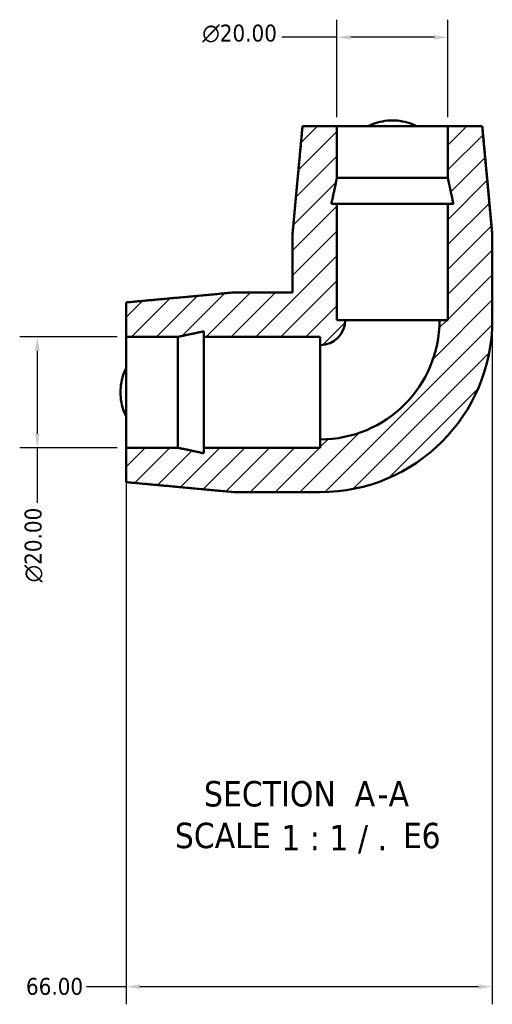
# Model space of a CAD drawing. Header units: millimetres. Extents: x 0 to 901, y -337 to 594.
# Tile 1 of 4: x 333 to 418, y -337 to -160. Entities that reach past the tile are written whole.
import ezdxf

# ---------------------------------------------------------------- set-up
doc = ezdxf.new("R2010")
doc.units = ezdxf.units.MM
for name, color, linetype, lineweight in [('Dimension (ANSI)', 7, 'Continuous', 25), ('Hatch (ANSI)', 7, 'Continuous', 18), ('Symbol (ANSI)', 7, 'Continuous', 25), ('Visible (ANSI)', 7, 'Continuous', 50)]:
    doc.layers.add(name, color=color, linetype=linetype, lineweight=lineweight)
doc.styles.add('Label Text (ANSI)', font='tahoma.ttf')
doc.styles.add('Note Text (ANSI)', font='tahoma.ttf')
doc.dimstyles.new('Default - mm (ANSI)', dxfattribs={"dimtxt": 3.048, "dimasz": 2.5, "dimexe": 3.175, "dimexo": 1.6002, "dimgap": 0.8, "dimtad": 0, "dimtoh": 1, "dimzin": 4, "dimdsep": 46, "dimtxsty": 'Note Text (ANSI)', "dimcen": 0.09, "dimdle": 10, "dimclrd": 256, "dimclre": 256, "dimclrt": 256, "dimadec": 1, "dimazin": 1, "dimtfac": 1, "dimtofl": 0, "dimtmove": 0, "dimatfit": 3, "dimfxl": 0, "dimtolj": 1, "dimtzin": 4, "dimlwd": -1, "dimlwe": -1, "dimarcsym": 0})
pattern_1 = [(45, (0, 0), (-2.245064, 2.245064), [])]

# ---------------------------------------------------------------- blocks, each defined once
blk = doc.blocks.new('*D8')
at = {"layer": 'Defpoints', "color": 0, "transparency": 16777216}
for p in [(418.27, -214.01), (352.27, -237.01), (352.27, -334.17)]:
    blk.add_point(p, dxfattribs=at)
at = {"layer": 'Dimension (ANSI)', "transparency": 16777216}
for p, q in [((418.27, -215.61), (418.27, -337.35)), ((352.27, -238.61), (352.27, -337.35)), ((352.27, -334.17), (345.11, -334.17)), ((415.77, -334.17), (354.77, -334.17))]:
    blk.add_line(p, q, dxfattribs=at)
for points in [[(354.77, -333.76), (354.77, -334.59), (352.27, -334.17)], [(415.77, -333.76), (415.77, -334.59), (418.27, -334.17)]]:
    blk.add_solid(points, dxfattribs=at)
at = {"layer": 'Dimension (ANSI)', "transparency": 16777216, "insert": (334.23, -332.59), "char_height": 3.048, "attachment_point": 1, "style": 'Note Text (ANSI)'}
blk.add_mtext('\\A1;66.00', dxfattribs=at)
blk = doc.blocks.new('*D9')
at = {"layer": 'Defpoints', "color": 0, "transparency": 16777216}
for p in [(390.27, -163.01), (390.27, -179.01), (410.27, -179.01)]:
    blk.add_point(p, dxfattribs=at)
at = {"layer": 'Dimension (ANSI)', "transparency": 16777216}
for p, q in [((390.27, -177.41), (390.27, -159.83)), ((410.27, -177.41), (410.27, -159.83)), ((390.27, -163.01), (380.34, -163.01)), ((407.77, -163.01), (392.77, -163.01))]:
    blk.add_line(p, q, dxfattribs=at)
for points in [[(392.77, -162.59), (392.77, -163.43), (390.27, -163.01)], [(407.77, -162.59), (407.77, -163.43), (410.27, -163.01)]]:
    blk.add_solid(points, dxfattribs=at)
at = {"layer": 'Dimension (ANSI)', "transparency": 16777216, "insert": (366, -160.72), "char_height": 3.048, "attachment_point": 1, "style": 'Note Text (ANSI)'}
blk.add_mtext('\\A1;{\\fAIGDT|b0|i0;\\ln}\\fTahoma|b0|i0;20.00', dxfattribs=at)
blk = doc.blocks.new('*D10')
at = {"layer": 'Defpoints', "color": 0, "transparency": 16777216}
for p in [(352.27, -217.01), (336.27, -237.01), (352.27, -237.01)]:
    blk.add_point(p, dxfattribs=at)
at = {"layer": 'Dimension (ANSI)', "transparency": 16777216}
for p, q in [((350.67, -217.01), (333.09, -217.01)), ((336.27, -219.51), (336.27, -234.51)), ((350.67, -237.01), (333.09, -237.01)), ((336.27, -237.01), (336.27, -246.94))]:
    blk.add_line(p, q, dxfattribs=at)
for points in [[(335.85, -219.51), (336.69, -219.51), (336.27, -217.01)], [(335.85, -234.51), (336.69, -234.51), (336.27, -237.01)]]:
    blk.add_solid(points, dxfattribs=at)
at = {"layer": 'Dimension (ANSI)', "transparency": 16777216, "insert": (333.98, -261.28), "char_height": 3.048, "attachment_point": 1, "rotation": 90, "style": 'Note Text (ANSI)'}
blk.add_mtext('\\A1;{\\fAIGDT|b0|i0;\\ln}\\fTahoma|b0|i0;20.00', dxfattribs=at)

msp = doc.modelspace()

# ---------------------------------------------------------------- hatches: boundary and pattern name
at = {"layer": 'Hatch (ANSI)'}
h = msp.add_hatch(dxfattribs=at)
h.set_pattern_fill('ANSI31', color=256, scale=25.4, style=0)
h.set_pattern_definition(pattern_1)
edge = h.paths.add_edge_path()
edge.add_ellipse((387.27, -214.009), major_axis=(30.998, 0), ratio=1, start_angle=270, end_angle=360)
edge.add_line((418.267, -214.009), (418.267, -198.421))
edge.add_line((418.267, -198.421), (416.467, -179.009))
edge.add_line((416.467, -179.009), (410.265, -179.009))
edge.add_line((410.265, -179.009), (410.265, -188.343))
edge.add_line((410.265, -188.343), (411.257, -193.009))
edge.add_line((411.257, -193.009), (410.265, -193.009))
edge.add_line((410.265, -193.009), (410.265, -214.009))
edge.add_line((410.265, -214.009), (408.764, -214.009))
edge.add_ellipse((387.27, -214.009), major_axis=(0, -21.495), ratio=1, start_angle=0, end_angle=90, ccw=False)
edge.add_line((387.27, -235.504), (387.27, -237.005))
edge.add_line((387.27, -237.005), (366.27, -237.005))
edge.add_line((366.27, -237.005), (366.27, -237.997))
edge.add_line((366.27, -237.997), (361.603, -237.005))
edge.add_line((361.603, -237.005), (352.27, -237.005))
edge.add_line((352.27, -237.005), (352.27, -243.207))
edge.add_line((352.27, -243.207), (371.681, -245.007))
edge.add_line((371.681, -245.007), (387.27, -245.007))
h = msp.add_hatch(dxfattribs=at)
h.set_pattern_fill('ANSI31', color=256, scale=25.4, style=0)
h.set_pattern_definition(pattern_1)
edge = h.paths.add_edge_path()
edge.add_line((382.272, -198.421), (382.272, -209.012))
edge.add_line((382.272, -209.012), (371.681, -209.012))
edge.add_line((371.681, -209.012), (352.27, -210.812))
edge.add_line((352.27, -210.812), (352.27, -217.014))
edge.add_line((352.27, -217.014), (361.603, -217.014))
edge.add_line((361.603, -217.014), (366.27, -216.022))
edge.add_line((366.27, -216.022), (366.27, -217.014))
edge.add_line((366.27, -217.014), (387.27, -217.014))
edge.add_line((387.27, -217.014), (387.27, -218.515))
edge.add_ellipse((387.27, -214.009), major_axis=(4.505, 0), ratio=1, start_angle=270, end_angle=360)
edge.add_line((391.775, -214.009), (390.274, -214.009))
edge.add_line((390.274, -214.009), (390.274, -193.009))
edge.add_line((390.274, -193.009), (389.282, -193.009))
edge.add_line((389.282, -193.009), (390.274, -188.343))
edge.add_line((390.274, -188.343), (390.274, -179.009))
edge.add_line((390.274, -179.009), (384.072, -179.009))
edge.add_line((384.072, -179.009), (382.272, -198.421))

# ---------------------------------------------------------------- linework, layer by layer
at = {"layer": 'Visible (ANSI)'}
for p, q in [((384.07, -179.009), (382.27, -198.421)), ((384.07, -179.009), (384.072, -179.009)), ((390.274, -179.009), (384.072, -179.009)), ((390.274, -188.343), (390.274, -179.009)), ((390.274, -179.009), (410.265, -179.009)), ((416.467, -179.009), (410.265, -179.009)), ((410.265, -179.009), (410.265, -188.343)), ((416.467, -179.009), (416.47, -179.009)), ((416.47, -179.009), (418.27, -198.421)), ((390.274, -188.343), (410.265, -188.343)), ((390.274, -193.009), (389.282, -193.009)), ((390.274, -214.009), (390.274, -193.009)), ((390.274, -193.009), (410.265, -193.009)), ((411.257, -193.009), (410.265, -193.009)), ((410.265, -193.009), (410.265, -214.009)), ((382.27, -198.421), (382.272, -198.421)), ((382.27, -198.421), (382.27, -209.009)), ((382.272, -198.421), (382.272, -209.012)), ((418.267, -214.009), (418.267, -198.421)), ((418.267, -198.421), (418.27, -198.421)), ((418.27, -198.421), (418.27, -214.009)), ((352.27, -210.809), (371.681, -209.009)), ((371.681, -209.012), (371.681, -209.009)), ((371.681, -209.009), (382.27, -209.009)), ((382.272, -209.012), (371.681, -209.012)), ((382.27, -209.009), (382.272, -209.012)), ((352.27, -210.812), (352.27, -210.809)), ((352.27, -210.812), (352.27, -217.014)), ((391.775, -214.009), (390.274, -214.009)), ((391.775, -214.009), (408.764, -214.009)), ((410.265, -214.009), (408.764, -214.009)), ((366.27, -216.022), (366.27, -217.014)), ((352.27, -217.014), (361.603, -217.014)), ((352.27, -237.005), (352.27, -217.014)), ((361.603, -237.005), (361.603, -217.014)), ((366.27, -217.014), (387.27, -217.014)), ((366.27, -237.005), (366.27, -217.014)), ((387.27, -217.014), (387.27, -218.515)), ((387.27, -235.504), (387.27, -218.515)), ((387.27, -235.504), (387.27, -237.005)), ((361.603, -237.005), (352.27, -237.005)), ((352.27, -237.005), (352.27, -243.207)), ((387.27, -237.005), (366.27, -237.005)), ((366.27, -237.005), (366.27, -237.997)), ((352.27, -243.209), (352.27, -243.207)), ((352.27, -243.209), (371.681, -245.009)), ((371.681, -245.007), (387.27, -245.007)), ((371.681, -245.009), (371.681, -245.007)), ((371.681, -245.009), (387.27, -245.009))]:
    msp.add_line(p, q, dxfattribs=at)
for radius in [4.505, 30.998, 21.495, 31]:
    msp.add_arc((387.27, -214.009), radius, 270, 0, dxfattribs=at)
for points, weights in [([(384.072, -179.009), (383.219, -188.204), (382.272, -198.421)], [1.00000073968, 1.00138871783, 1]), ([(418.267, -198.421), (417.32, -188.204), (416.467, -179.009)], [1, 1.00138871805, 1.00000073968]), ([(389.282, -193.009), (389.801, -190.566), (390.274, -188.343)], [1, 1.00111920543, 1]), ([(410.265, -188.343), (410.738, -190.566), (411.257, -193.009)], [1, 1.00111920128, 1]), ([(371.681, -209.012), (361.464, -209.959), (352.27, -210.812)], [1, 1.00138871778, 1.00000073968]), ([(361.603, -217.014), (363.826, -216.541), (366.27, -216.022)], [1, 1.00111919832, 1]), ([(366.27, -237.997), (363.826, -237.478), (361.603, -237.005)], [1, 1.00111919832, 1]), ([(352.27, -243.207), (361.464, -244.06), (371.681, -245.007)], [1.00000073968, 1.00138871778, 1])]:
    msp.add_rational_spline(points, weights, degree=2, dxfattribs=at)
for points in [[(395.92, -179.009), (396.175, -178.883), (396.437, -178.767), (397.849, -178.217), (399.095, -177.994), (401.444, -177.994), (402.69, -178.217), (404.102, -178.767), (404.364, -178.883), (404.619, -179.009)], [(352.27, -231.359), (352.143, -231.104), (352.027, -230.842), (351.477, -229.43), (351.254, -228.184), (351.254, -225.835), (351.477, -224.589), (352.027, -223.177), (352.143, -222.915), (352.27, -222.66)]]:
    msp.add_open_spline(points, degree=3, knots=[4.04186438, 4.04186438, 4.04186438, 4.04186438, 4.12410447, 4.12410447, 4.47649681, 4.47649681, 4.82888916, 4.82888916, 4.91112924, 4.91112924, 4.91112924, 4.91112924], dxfattribs=at)

# ---------------------------------------------------------------- texts
at = {"layer": 'Symbol (ANSI)', "char_height": 4.572, "attachment_point": 7, "style": 'Label Text (ANSI)'}
for s, insert in [('SECTION', (366.305, -301.764)), ('A', (393.474, -301.668)), ('A', (399.587, -301.668)), ('-', (397.608, -301.668)), ('SCALE', (361.057, -309.277)), ('E', (402.195, -309.195)), ('6', (405.521, -309.292)), (' 1 : 1 / .', (378.526, -310.188))]:
    msp.add_mtext(s, dxfattribs=dict(at, insert=insert))

# ---------------------------------------------------------------- dimensions: what is measured, and where the dimension line sits
at = {"layer": 'Dimension (ANSI)'}
for base, p1, p2, angle, picture, middle in [((390.27, -163.009), (410.27, -179.009), (390.27, -179.009), 180, '*D9', (372.77, -163.009)), ((336.27, -237.009), (352.27, -217.009), (352.27, -237.009), 90, '*D10', (336.27, -254.509))]:
    dim = msp.add_linear_dim(base=base, p1=p1, p2=p2, angle=angle, text='{\\fAIGDT|b0|i0;\\ln}\\fTahoma|b0|i0;<>', dimstyle='Default - mm (ANSI)', override={"dimgap": 0.8, "dimtoh": 0, "dimdec": 2, "dimtol": 0, "dimlim": 0, "dimtp": 0, "dimtm": 0, "dimtdec": 2, "dimatfit": 2}, dxfattribs=at)
    dim.commit()
    dim.dimension.update_dxf_attribs({"geometry": picture, "text_midpoint": middle, "dimtype": 160})
dim = msp.add_linear_dim(base=(352.27, -334.175), p1=(418.267, -214.009), p2=(352.27, -237.009), dimstyle='Default - mm (ANSI)', override={"dimgap": 0.8, "dimtoh": 0, "dimdec": 2, "dimtol": 0, "dimlim": 0, "dimtp": 0, "dimtm": 0, "dimtdec": 2, "dimatfit": 2}, dxfattribs=at)
dim.commit()
dim.dimension.update_dxf_attribs({"geometry": '*D8', "text_midpoint": (339.267, -334.175), "dimtype": 160})

doc.saveas('drawing.dxf')
